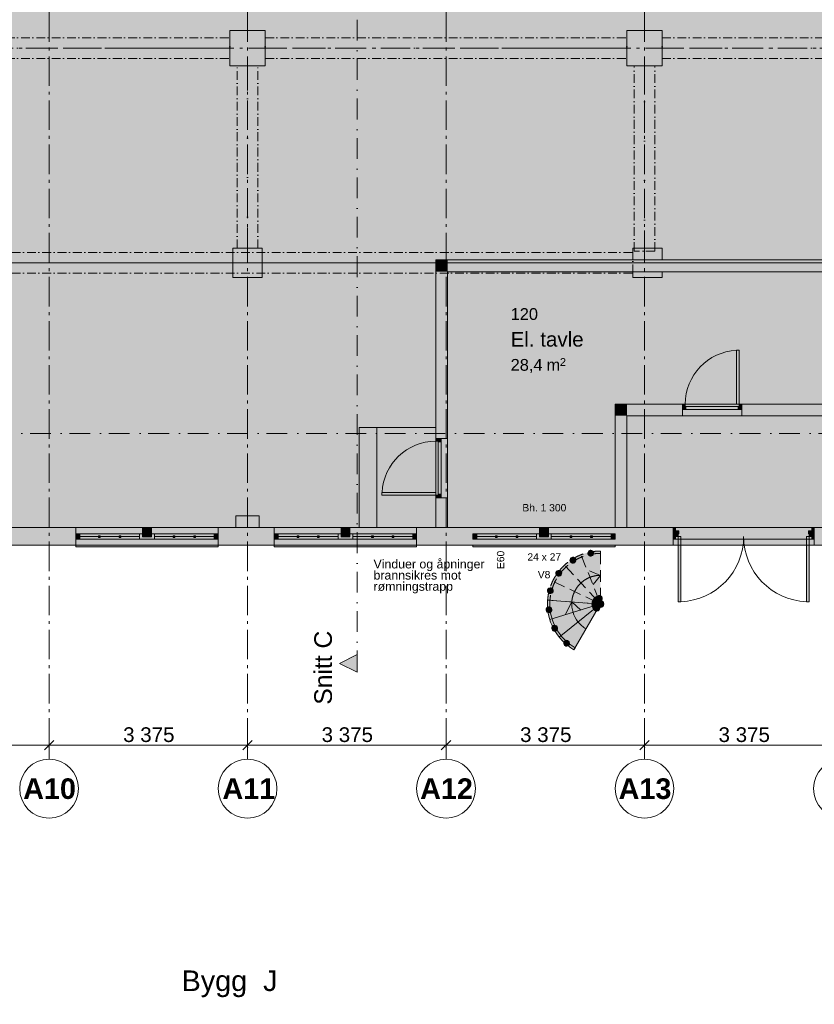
# Model space of a CAD drawing. Header units: millimetres. Extents: x -15957 to 238275, y -73214 to 42710.
# Tile 40 of 97: x 30775 to 44288, y -7806 to 8935. Entities that reach past the tile are written whole.
import ezdxf

# ---------------------------------------------------------------- set-up
doc = ezdxf.new("R2010")
doc.units = ezdxf.units.MM
doc.header["$LTSCALE"] = 0.5
doc.header["$MEASUREMENT"] = 0
for name, pattern in [('Akselinje', [1500, 1000, -200, 100, -200]), ('Over snittplan', [520, 300, -100, 20, -100]), ('PLINE', [0]), ('Prikk & stiplet', [1340.555525, 705.555534, -352.777767, 0, -282.222223]), ('Under snittplan', [600, 400, -200])]:
    doc.linetypes.add(name, pattern=pattern)
for name, color, linetype in [('222- Søyler', 7, 'Continuous'), ('222- Søyler  (Skravur)', 7, 'Continuous'), ('223- Bjelker', 7, 'Continuous'), ('231- Bærende yttervegger', 7, 'Continuous'), ('231- Bærende yttervegger (Skravur)', 7, 'Continuous'), ('231- Bærende yttervegger (Skravur)(Nye konstruksjoner)', 7, 'Continuous'), ('241- Bærende innervegger', 7, 'Continuous'), ('241- Bærende innervegger (Skravur)', 7, 'Continuous'), ('244- Vinduer_ dører_ foldevegger', 7, 'Continuous'), ('244- Vinduer_ dører_ foldevegger(Nye konstruksjoner)', 7, 'Continuous'), ('251- Frittbærende dekker', 7, 'Continuous'), ('251- Frittbærende dekker(Nye konstruksjoner)', 7, 'Continuous'), ('282- Utvendige trapper', 7, 'Continuous'), ('822- Modullinjer bygning', 7, 'Continuous'), ('838- Annen tekst(Nye konstruksjoner)', 7, 'Continuous'), ('842-M___1_100 Målsetting bygning', 7, 'Continuous'), ('852- Snittmarkør innvendig', 7, 'Continuous'), ('852- Teknisk_symbolsk informasjon_ bygning(Nye konstruksjoner)', 7, 'Continuous'), ('862- M___BRA(Polylinje)', 7, 'Continuous'), ('862- M___BRA(Skravur)', 7, 'Continuous'), ('862- M___BTA(Polylinje)', 7, 'Continuous'), ('862- M___BTA(Skravur)', 7, 'Continuous'), ('862- M___Nettoareal Fase 1(Polylinje)', 7, 'Continuous'), ('862- M___Nettoareal Fase 1(Skravur)', 7, 'Continuous'), ('862- M___Nettoareal Fase 1(Tekst)', 7, 'Continuous'), ('862- M___Nettoareal(Nye konstruksjoner)', 7, 'Continuous'), ('862- M___Nettoareal(Polylinje)', 7, 'Continuous'), ('862- M___Nettoareal(Skravur)', 7, 'Continuous'), ('K8521', 7, 'Continuous')]:
    doc.layers.add(name, color=color, linetype=linetype)
doc.layers.add('234- Vinduer_ dører_ porter', color=7, linetype='Continuous', lineweight=5)
doc.layers.add('234- Vinduer_ dører_ porter(Nye konstruksjoner)', color=7, linetype='Continuous', lineweight=5)
doc.styles.add('GENERATED_STYLE_1', font='arial.ttf')
doc.styles.add('GENERATED_STYLE_2', font='arial.ttf')
doc.dimstyles.new('GENERATED_STYLE__3', dxfattribs={"dimtxt": 250, "dimasz": 152, "dimexe": 0.18, "dimexo": 0.0625, "dimgap": 0, "dimtad": 1, "dimtih": 1, "dimtoh": 1, "dimdec": 0, "dimzin": 0, "dimdsep": 46, "dimtxsty": 'GENERATED_STYLE_1', "dimblk": 'ARROWHEAD_6', "dimblk1": 'ARROWHEAD_6', "dimblk2": 'ARROWHEAD_6', "dimcen": 0.09, "dimse1": 1, "dimse2": 1, "dimclrd": 7, "dimclre": 7, "dimclrt": 7, "dimadec": 1, "dimazin": 0, "dimtfac": 1, "dimtdec": 4, "dimtmove": 0, "dimatfit": 3, "dimfxl": 1, "dimtolj": 1, "dimtzin": 0, "dimarcsym": 0})

# ---------------------------------------------------------------- blocks, each defined once
blk = doc.blocks.new('*D21')
at = {"layer": '842-M___1_100 Målsetting bygning', "color": 7, "linetype": 'PLINE', "lineweight": 5}
for p, q in [((27980, -3320), (27820, -3480)), ((27900, -3550), (27900, -3250)), ((31355, -3320), (31195, -3480)), ((31275, -3550), (31275, -3250)), ((27900, -3400), (31275, -3400))]:
    blk.add_line(p, q, dxfattribs=at)
at = {"layer": '842-M___1_100 Målsetting bygning', "color": 7, "lineweight": 5, "insert": (29159, -3350), "char_height": 250, "attachment_point": 7, "style": 'GENERATED_STYLE_1'}
blk.add_mtext('\\A1;{\\pql;\\fArial|b0|i0|c0|p0;\\W1.000000;3\xa0375}', dxfattribs=at)
blk = doc.blocks.new('ARROWHEAD_6')
at = {"color": 0, "linetype": 'Continuous', "lineweight": 0}
for p, q in [((0, 0), (-1, 0)), ((-0.5, -0.5), (0.5, 0.5))]:
    blk.add_line(p, q, dxfattribs=at)
blk = doc.blocks.new('*D22')
at = {"layer": '842-M___1_100 Målsetting bygning', "color": 7, "linetype": 'PLINE', "lineweight": 5}
for p, q in [((31355, -3320), (31195, -3480)), ((31275, -3550), (31275, -3250)), ((34730, -3320), (34570, -3480)), ((34650, -3550), (34650, -3250)), ((31275, -3400), (34650, -3400))]:
    blk.add_line(p, q, dxfattribs=at)
at = {"layer": '842-M___1_100 Målsetting bygning', "color": 7, "lineweight": 5, "insert": (32534, -3350), "char_height": 250, "attachment_point": 7, "style": 'GENERATED_STYLE_1'}
blk.add_mtext('\\A1;{\\pql;\\fArial|b0|i0|c0|p0;\\W1.000000;3\xa0375}', dxfattribs=at)
blk = doc.blocks.new('*D23')
at = {"layer": '842-M___1_100 Målsetting bygning', "color": 7, "linetype": 'PLINE', "lineweight": 5}
for p, q in [((34730, -3320), (34570, -3480)), ((34650, -3550), (34650, -3250)), ((38105, -3320), (37945, -3480)), ((38025, -3550), (38025, -3250)), ((34650, -3400), (38025, -3400))]:
    blk.add_line(p, q, dxfattribs=at)
at = {"layer": '842-M___1_100 Målsetting bygning', "color": 7, "lineweight": 5, "insert": (35909, -3350), "char_height": 250, "attachment_point": 7, "style": 'GENERATED_STYLE_1'}
blk.add_mtext('\\A1;{\\pql;\\fArial|b0|i0|c0|p0;\\W1.000000;3\xa0375}', dxfattribs=at)
blk = doc.blocks.new('*D24')
at = {"layer": '842-M___1_100 Målsetting bygning', "color": 7, "linetype": 'PLINE', "lineweight": 5}
for p, q in [((38105, -3320), (37945, -3480)), ((38025, -3550), (38025, -3250)), ((41480, -3320), (41320, -3480)), ((41400, -3550), (41400, -3250)), ((38025, -3400), (41400, -3400))]:
    blk.add_line(p, q, dxfattribs=at)
at = {"layer": '842-M___1_100 Målsetting bygning', "color": 7, "lineweight": 5, "insert": (39284, -3350), "char_height": 250, "attachment_point": 7, "style": 'GENERATED_STYLE_1'}
blk.add_mtext('\\A1;{\\pql;\\fArial|b0|i0|c0|p0;\\W1.000000;3\xa0375}', dxfattribs=at)
blk = doc.blocks.new('*D25')
at = {"layer": '842-M___1_100 Målsetting bygning', "color": 7, "linetype": 'PLINE', "lineweight": 5}
for p, q in [((41480, -3320), (41320, -3480)), ((41400, -3550), (41400, -3250)), ((44855, -3320), (44695, -3480)), ((44775, -3550), (44775, -3250)), ((41400, -3400), (44775, -3400))]:
    blk.add_line(p, q, dxfattribs=at)
at = {"layer": '842-M___1_100 Målsetting bygning', "color": 7, "lineweight": 5, "insert": (42659, -3350), "char_height": 250, "attachment_point": 7, "style": 'GENERATED_STYLE_1'}
blk.add_mtext('\\A1;{\\pql;\\fArial|b0|i0|c0|p0;\\W1.000000;3\xa0375}', dxfattribs=at)

msp = doc.modelspace()

# ---------------------------------------------------------------- hatches: boundary and pattern name
at = {"layer": '222- Søyler  (Skravur)', "linetype": 'Continuous', "lineweight": 9, "true_color": 0xb4b4b4}
for points in [[(34350, 8150), (34950, 8150), (34950, 8750), (34350, 8750)], [(41100, 8150), (41700, 8150), (41700, 8750), (41100, 8750)], [(34400, 4550), (34900, 4550), (34900, 5050), (34400, 5050)], [(41200, 5050), (41200, 4850), (41700, 4850), (41700, 5050)], [(41700, 4850), (41200, 4850), (41200, 4650), (41700, 4650)], [(41200, 4550), (41700, 4550), (41700, 4650), (41200, 4650)], [(34450, 300), (34850, 300), (34850, 500), (34450, 500)], [(34450, 150), (34850, 150), (34850, 300), (34450, 300)], [(40590, -1000, 0.4142136), (40650, -1060, 0.4142136), (40710, -1000, 0.4142136), (40650, -940, 0.4142136)]]:
    msp.add_hatch(color=253, dxfattribs=at).paths.add_polyline_path(points)
at = {"layer": '231- Bærende yttervegger (Skravur)', "linetype": 'Continuous', "lineweight": 9, "true_color": 0xb4b4b4}
for points in [[(30775, 100), (30775, 0), (31730, 0), (31730, 100), (31730, 192), (31730, 300), (30775, 300), (30775, 192)], [(34150, 192), (34150, 100), (34150, 0), (35105, 0), (35105, 100), (35105, 192), (35105, 300), (34850, 300), (34850, 150), (34450, 150), (34450, 300), (34150, 300)], [(37525, 192), (37525, 100), (37525, 0), (37850, 0), (37850, 300), (37525, 300)], [(38050, 0), (38480, 0), (38480, 100), (38480, 192), (38480, 300), (38050, 300)], [(41100, 300), (41100, 0), (41887.5, 0), (41887.5, 300)], [(41884.6, 300), (41884.6, 100), (41926, 100), (41926, 150), (41926, 242), (41926, 300)], [(44246, 300), (44246, 242), (44246, 150), (44246, 100), (44287.5, 100), (44287.5, 300)]]:
    msp.add_hatch(color=253, dxfattribs=at).paths.add_polyline_path(points)
at = {"layer": '231- Bærende yttervegger (Skravur)', "linetype": 'Continuous', "lineweight": 0, "true_color": 0xffffff}
for points in [[(31730, 100), (34150, 100), (34150, 192), (34150, 300), (31730, 300), (31730, 192)], [(31740, 192), (31740, 100), (31796, 100), (31796, 153), (31796, 192)], [(31796, 100), (32815, 100), (32815, 192), (31796, 192)], [(33065, 192), (32815, 192), (32815, 153), (32815, 100), (33065, 100), (33065, 153)], [(33065, 100), (34084, 100), (34084, 192), (33065, 192)], [(34140, 100), (34140, 192), (34084, 192), (34084, 153), (34084, 100)], [(35105, 100), (37525, 100), (37525, 192), (37525, 300), (35105, 300), (35105, 192)], [(35115, 192), (35115, 100), (35171, 100), (35171, 153), (35171, 192)], [(35171, 100), (36190, 100), (36190, 192), (35171, 192)], [(36440, 192), (36190, 192), (36190, 153), (36190, 100), (36440, 100), (36440, 153)], [(36440, 100), (37459, 100), (37459, 192), (36440, 192)], [(37515, 100), (37515, 192), (37459, 192), (37459, 153), (37459, 100)], [(38480, 100), (40900, 100), (40900, 192), (40900, 300), (38480, 300), (38480, 192)], [(38480, 0), (40900, 0), (40900, 100), (40900, 192), (40900, 300), (38480, 300), (38480, 192), (38480, 100)], [(38490, 192), (38490, 100), (38546, 100), (38546, 153), (38546, 192)], [(38546, 100), (39565, 100), (39565, 192), (38546, 192)], [(39815, 192), (39565, 192), (39565, 153), (39565, 100), (39815, 100), (39815, 153)], [(39815, 100), (40834, 100), (40834, 192), (39815, 192)], [(40890, 100), (40890, 192), (40834, 192), (40834, 153), (40834, 100)], [(41887.5, 0), (44287.5, 0), (44287.5, 300), (41887.5, 300)], [(44246, 100), (44246, 150), (44246, 242), (44246, 300), (41926, 300), (41926, 242), (41926, 150), (41926, 100)], [(41986, 242), (41936, 242), (41936, 150), (41974, 150), (41974, 194), (41986, 194)], [(44236, 242), (44186, 242), (44186, 194), (44198, 194), (44198, 150), (44236, 150)], [(34150, 100), (31730, 100), (31730, 0), (31730, -30), (34150, -30), (34150, 0)], [(32145.7, 131), (32145.7, 161), (32115.7, 161), (32115.7, 131)], [(32495.3, 131), (32495.3, 161), (32465.3, 161), (32465.3, 131)], [(33414.7, 131), (33414.7, 161), (33384.7, 161), (33384.7, 131)], [(33764.3, 131), (33764.3, 161), (33734.3, 161), (33734.3, 131)], [(37525, 100), (35105, 100), (35105, 0), (35105, -30), (37525, -30), (37525, 0)], [(35520.7, 131), (35520.7, 161), (35490.7, 161), (35490.7, 131)], [(35870.3, 131), (35870.3, 161), (35840.3, 161), (35840.3, 131)], [(36789.7, 131), (36789.7, 161), (36759.7, 161), (36759.7, 131)], [(37139.3, 131), (37139.3, 161), (37109.3, 161), (37109.3, 131)], [(40900, 100), (38480, 100), (38480, 0), (38480, -30), (40900, -30), (40900, 0)], [(38895.7, 131), (38895.7, 161), (38865.7, 161), (38865.7, 131)], [(39245.3, 131), (39245.3, 161), (39215.3, 161), (39215.3, 131)], [(40164.7, 131), (40164.7, 161), (40134.7, 161), (40134.7, 131)], [(40514.3, 131), (40514.3, 161), (40484.3, 161), (40484.3, 131)], [(41974, 150), (41974, -962), (42018, -962), (42018, 150)], [(44198, 150), (44154, 150), (44154, -962), (44198, -962)]]:
    msp.add_hatch(color=7, dxfattribs=at).paths.add_polyline_path(points)
at = {"layer": '231- Bærende yttervegger (Skravur)(Nye konstruksjoner)', "linetype": 'Continuous', "lineweight": 0, "true_color": 0xffffff}
for points in [[(38490, 192), (38490, 100), (38546, 100), (38546, 153), (38546, 192)], [(38546, 100), (39565, 100), (39565, 192), (38546, 192)], [(39815, 192), (39565, 192), (39565, 153), (39565, 100), (39815, 100), (39815, 153)], [(39815, 100), (40834, 100), (40834, 192), (39815, 192)], [(40890, 100), (40890, 192), (40834, 192), (40834, 153), (40834, 100)], [(38895.7, 131), (38895.7, 161), (38865.7, 161), (38865.7, 131)], [(39245.3, 131), (39245.3, 161), (39215.3, 161), (39215.3, 131)], [(40164.7, 131), (40164.7, 161), (40134.7, 161), (40134.7, 131)], [(40514.3, 131), (40514.3, 161), (40484.3, 161), (40484.3, 131)]]:
    msp.add_hatch(color=7, dxfattribs=at).paths.add_polyline_path(points)
at = {"layer": '241- Bærende innervegger (Skravur)', "linetype": 'Continuous', "lineweight": 9, "true_color": 0xb4b4b4}
for points in [[(38050, 4850), (37850, 4850), (38050, 4650)], [(38050, 4650), (37850, 4850), (37850, 4650)], [(38050, 4650), (41200, 4650), (41200, 4850), (38050, 4850)], [(41700, 4650), (48000, 4650), (48000, 4850), (41700, 4850)], [(37850, 4650), (37850, 1815), (37942, 1815), (38050, 1815), (38050, 4650)], [(41100, 2400), (40900, 2400), (41100, 2200)], [(41100, 2200), (40900, 2400), (40900, 2200)], [(41100, 2400), (41100, 2200), (42045, 2200), (42045, 2308), (42045, 2400)], [(43055, 2400), (43055, 2308), (43055, 2200), (48000, 2200), (48000, 2400)], [(40900, 2200), (40900, 300), (41100, 300), (41100, 2200)], [(37850, 300), (38050, 300), (38050, 805), (37942, 805), (37850, 805)], [(38050, 300), (37850, 300), (37850, 0), (38050, 0)], [(41100, 300), (40900, 300), (40900, 0), (41100, 0)]]:
    msp.add_hatch(color=253, dxfattribs=at).paths.add_polyline_path(points)
at = {"layer": '241- Bærende innervegger (Skravur)', "linetype": 'Continuous', "lineweight": 0, "true_color": 0xffffff}
for points in [[(43007, 2400), (43007, 3314), (42963, 3314), (42963, 2400)], [(43055, 2400), (42045, 2400), (42045, 2308), (42045, 2200), (43055, 2200), (43055, 2308)], [(42105, 2308), (42105, 2356), (42093, 2356), (42093, 2400), (42055, 2400), (42055, 2308)], [(43007, 2400), (42093, 2400), (42093, 2356), (42105, 2356), (42105, 2308), (42995, 2308), (42995, 2356), (43007, 2356)], [(43045, 2308), (43045, 2400), (43007, 2400), (43007, 2356), (42995, 2356), (42995, 2308)], [(37850, 805), (37942, 805), (38050, 805), (38050, 1815), (37942, 1815), (37850, 1815)], [(37942, 1755), (37942, 1805), (37850, 1805), (37850, 1767), (37894, 1767), (37894, 1755)], [(37850, 853), (37894, 853), (37894, 865), (37942, 865), (37942, 1755), (37894, 1755), (37894, 1767), (37850, 1767)], [(37850, 853), (37850, 897), (36936, 897), (36936, 853)], [(37942, 815), (37942, 865), (37894, 865), (37894, 853), (37850, 853), (37850, 815)]]:
    msp.add_hatch(color=7, dxfattribs=at).paths.add_polyline_path(points)
at = {"layer": '282- Utvendige trapper', "linetype": 'Continuous', "lineweight": 0, "true_color": 0xffffff}
for points in [[(40650, -100, 0.767327), (40200, -1779.4), (40612.5, -1065, -0.767327), (40650, -925)], [(39792.4, -935.7, -0.3924711), (40650, -140), (40650, -100, 0.3924711), (39752.5, -932.7)], [(40535.5, -126, 1), (40437.3, -144.6, 1)], [(40224.1, -228.3, 1), (40139.5, -281.5, 1)], [(39971.6, -437.2, 1), (39912.3, -517.7, 1)], [(39812.9, -723.9, 1), (39787, -820.5, 1)], [(40220, -1744.8, -0.288095), (39792.4, -935.7), (39752.5, -932.7, 0.288095), (40200, -1779.4)], [(40550, -961, 1), (40561.2, -1060.3, 1)], [(40571.2, -927.1, 1), (40545.3, -1023.7, 1)], [(40542.6, -1000.2, 1), (40589.4, -1088.6, 1)], [(40603.3, -903.4, 1), (40543.9, -983.8, 1)], [(40612.5, -1065, -0.288095), (40575.2, -994.4), (40535.3, -991.4, 0.288095), (40592.5, -1099.6)], [(40575.2, -994.4, -0.3924711), (40650, -925), (40650, -885, 0.3924711), (40535.3, -991.4)], [(40641.8, -893, 1), (40557.1, -946.2, 1)], [(40681.5, -897.4, 1), (40583.2, -916, 1)], [(39769.9, -1048.8, 1), (39781.1, -1148.2, 1)], [(40550.1, -1039.4, 1), (40625.9, -1104.6, 1)], [(39848.6, -1367, 1), (39895.3, -1455.4, 1)], [(40038.1, -1634.4, 1), (40113.9, -1699.6, 1)]]:
    msp.add_hatch(color=7, dxfattribs=at).paths.add_polyline_path(points)
at = {"layer": '852- Snittmarkør innvendig', "linetype": 'Continuous', "lineweight": 0}
msp.add_hatch(color=5, dxfattribs=at).paths.add_polyline_path([(36514.3, -2159.6), (36514.3, -1859.6), (36214.3, -2009.6)])
at = {"layer": '862- M___BRA(Skravur)', "linetype": 'Continuous', "lineweight": 0, "true_color": 0xffffff}
msp.add_hatch(color=7, dxfattribs=at).paths.add_polyline_path([(450, 150), (15750, 150), (15750, 300), (48000, 300), (48000, 20150), (48050, 20150), (48050, 42460), (16606.9, 42460), (16174.5, 42460), (-15806.5, 42459.6), (-15806.4, 30250.1), (150, 30250), (150, 6599.8), (450.1, 6599.8)])
at = {"layer": '862- M___BTA(Skravur)', "linetype": 'Continuous', "lineweight": 0, "true_color": 0xffffff}
msp.add_hatch(color=7, dxfattribs=at).paths.add_polyline_path([(-9500.1, 0), (48300, 0), (48300, 42710), (16300, 42710), (16300, 42608.4), (-15956.5, 42608.4), (-15956.4, 30099.6), (0, 30099.5), (0, 6750), (-9500, 6750.2)])
at = {"layer": '862- M___Nettoareal Fase 1(Skravur)', "linetype": 'Continuous', "lineweight": 0, "true_color": 0xffffff}
for points in [[(26265, 300), (37850, 300), (37850, 4850), (48000, 4850), (48000, 19850), (34897.7, 19850), (34897.7, 15875), (26265, 15875)], [(38050, 4650), (38050, 300), (40900, 300), (40900, 2400), (48000, 2400), (48000, 4650)]]:
    msp.add_hatch(color=7, dxfattribs=at).paths.add_polyline_path(points)
at = {"layer": '862- M___Nettoareal(Skravur)', "linetype": 'Continuous', "lineweight": 0, "true_color": 0xffffff}
msp.add_hatch(color=7, dxfattribs=at).paths.add_polyline_path([(41100, 2200), (41100, 300), (48000, 300), (48000, 2200)])
at = {"layer": 'K8521', "linetype": 'Continuous', "lineweight": 0, "true_color": 0x353535}
for points in [[(32865, 142), (33015, 142), (33015, 300), (32865, 300)], [(36240, 142), (36390, 142), (36390, 300), (36240, 300)], [(39615, 142), (39765, 142), (39765, 300), (39615, 300)]]:
    msp.add_hatch(color=250, dxfattribs=at).paths.add_polyline_path(points)

# ---------------------------------------------------------------- linework, layer by layer
at = {"layer": '222- Søyler', "color": 7, "linetype": 'PLINE', "lineweight": 13, "flags": 128}
for points in [[(34350, 8150), (34950, 8150), (34950, 8750), (34350, 8750)], [(41100, 8150), (41700, 8150), (41700, 8750), (41100, 8750)], [(34400, 4550), (34900, 4550), (34900, 5050), (34400, 5050)]]:
    msp.add_lwpolyline(points, close=True, dxfattribs=at)
for points in [[(41700, 4850), (41700, 5050), (41200, 5050), (41200, 4850)], [(41200, 4650), (41200, 4550), (41700, 4550), (41700, 4650)], [(34850, 300), (34850, 500), (34450, 500), (34450, 300)]]:
    msp.add_lwpolyline(points, dxfattribs=at)
msp.add_lwpolyline([(40590, -1000, 0.4142136), (40650, -1060, 0.4142136), (40710, -1000, 0.4142136), (40650, -940, 0.4142136)], format="xyb", close=True, dxfattribs=at)
at = {"layer": '223- Bjelker', "color": 7, "linetype": 'Over snittplan', "lineweight": 5}
for p, q in [((28200, 8625), (34350, 8625)), ((34350, 8275), (34350, 8625)), ((34950, 8625), (41100, 8625)), ((34950, 8275), (34950, 8625)), ((41100, 8275), (41100, 8625)), ((41700, 8625), (47750, 8625)), ((41700, 8275), (41700, 8625)), ((28200, 8275), (34350, 8275)), ((34950, 8275), (41100, 8275)), ((41700, 8275), (47750, 8275)), ((34475, 5050), (34475, 8150)), ((34825, 8150), (34475, 8150)), ((34825, 5050), (34825, 8150)), ((41225, 5000), (41225, 8150)), ((41575, 8150), (41225, 8150)), ((41575, 5000), (41575, 8150)), ((34825, 5050), (34475, 5050)), ((20500, 4975), (41200, 4975)), ((41200, 4625), (41200, 4975)), ((41575, 5000), (41225, 5000)), ((20500, 4625), (41200, 4625))]:
    msp.add_line(p, q, dxfattribs=at)
at = {"layer": '223- Bjelker', "color": 253, "linetype": 'Prikk & stiplet', "lineweight": 9, "true_color": 0xb4b4b4}
for p, q in [((28200, 8450), (34350, 8450)), ((34950, 8450), (41100, 8450)), ((41700, 8450), (47750, 8450)), ((34650, 5050), (34650, 8150)), ((41400, 5000), (41400, 8150)), ((20500, 4800), (41200, 4800))]:
    msp.add_line(p, q, dxfattribs=at)
at = {"layer": '231- Bærende yttervegger', "color": 7, "linetype": 'PLINE', "lineweight": 13}
for p, q in [((31730, 192), (31730, 300)), ((31730, 100), (31730, 192)), ((34150, 192), (34150, 300)), ((34150, 100), (34150, 192)), ((35105, 192), (35105, 300)), ((35105, 100), (35105, 192)), ((37525, 192), (37525, 300)), ((37525, 100), (37525, 192)), ((41887.5, 0), (41887.5, 300)), ((41926, 242), (41926, 300)), ((41926, 150), (41926, 242)), ((44246, 242), (44246, 300)), ((44246, 150), (44246, 242)), ((44287.5, 0), (44287.5, 300)), ((31730, 0), (31730, 100)), ((34150, 0), (34150, 100)), ((35105, 0), (35105, 100)), ((37525, 0), (37525, 100)), ((37850, 0), (38050, 0)), ((41926, 100), (41926, 150)), ((44246, 100), (44246, 150)), ((40900, 0), (41100, 0))]:
    msp.add_line(p, q, dxfattribs=at)
at = {"layer": '231- Bærende yttervegger', "color": 7, "linetype": 'PLINE', "lineweight": 13, "flags": 128}
for points in [[(31730, 300), (30775, 300)], [(34450, 300), (34150, 300)], [(35105, 300), (34850, 300)], [(37850, 300), (37525, 300)], [(38480, 300), (38050, 300)], [(41887.5, 300), (41100, 300)], [(41926, 300), (41884.6, 300)], [(41884.6, 300), (41884.6, 100)], [(44287.5, 300), (44246, 300)], [(45262.5, 300), (44287.5, 300)], [(44287.5, 100), (44287.5, 300)], [(30775, 0), (31730, 0)], [(34150, 0), (35105, 0)], [(37525, 0), (38480, 0)], [(40900, 0), (41887.5, 0)], [(41884.6, 100), (41926, 100)], [(44246, 100), (44287.5, 100)], [(44287.5, 0), (45262.5, 0)]]:
    msp.add_lwpolyline(points, dxfattribs=at)
at = {"layer": '234- Vinduer_ dører_ porter', "color": 7, "linetype": 'PLINE', "lineweight": 5}
for p, q in [((43007, 3314), (42963, 3314)), ((42963, 3314), (42963, 2400)), ((43007, 2400), (43007, 3314)), ((42045, 2400), (43055, 2400)), ((42055, 2400), (42045, 2400)), ((42093, 2400), (42055, 2400)), ((42055, 2400), (42055, 2308)), ((42093, 2400), (43007, 2400)), ((42093, 2356), (42093, 2400)), ((42105, 2356), (42093, 2356)), ((42995, 2356), (42105, 2356)), ((42105, 2308), (42105, 2356)), ((42963, 2400), (43007, 2400)), ((43007, 2356), (42995, 2356)), ((42995, 2356), (42995, 2308)), ((43045, 2400), (43007, 2400)), ((43007, 2400), (43007, 2356)), ((43045, 2400), (43055, 2400)), ((43045, 2308), (43045, 2400)), ((42055, 2308), (42045, 2308)), ((42045, 2200), (43055, 2200)), ((42055, 2308), (42105, 2308)), ((42995, 2308), (42105, 2308)), ((42995, 2308), (43045, 2308)), ((43045, 2308), (43055, 2308)), ((37850, 1815), (37850, 805)), ((37850, 1805), (37850, 1815)), ((37850, 1767), (37850, 1805)), ((37850, 1805), (37942, 1805)), ((37850, 1767), (37850, 853)), ((37894, 1767), (37850, 1767)), ((37894, 1755), (37894, 1767)), ((37894, 865), (37894, 1755)), ((37942, 1755), (37894, 1755)), ((37942, 1805), (37942, 1815)), ((37942, 1805), (37942, 1755)), ((37942, 865), (37942, 1755)), ((38050, 1815), (38050, 805)), ((36936, 853), (36936, 897)), ((36936, 897), (37850, 897)), ((37850, 853), (36936, 853)), ((37850, 897), (37850, 853)), ((37850, 815), (37850, 853)), ((37850, 853), (37894, 853)), ((37894, 853), (37894, 865)), ((37894, 865), (37942, 865)), ((37942, 865), (37942, 815)), ((37850, 815), (37850, 805)), ((37942, 815), (37850, 815)), ((37942, 815), (37942, 805)), ((34150, 300), (31730, 300)), ((31730, 192), (31740, 192)), ((31730, 100), (31730, 192)), ((31740, 192), (31796, 192)), ((31740, 100), (31740, 192)), ((31740, 192), (31740, 100)), ((31796, 192), (31796, 153)), ((31796, 192), (32815, 192)), ((32815, 153), (32815, 192)), ((32815, 192), (33065, 192)), ((33065, 192), (33065, 153)), ((33065, 192), (34084, 192)), ((34084, 153), (34084, 192)), ((34084, 192), (34140, 192)), ((34140, 192), (34140, 100)), ((34140, 100), (34140, 192)), ((34140, 192), (34150, 192)), ((34150, 192), (34150, 100)), ((37525, 300), (35105, 300)), ((35105, 192), (35115, 192)), ((35105, 100), (35105, 192)), ((35115, 192), (35171, 192)), ((35115, 100), (35115, 192)), ((35115, 192), (35115, 100)), ((35171, 192), (35171, 153)), ((35171, 192), (36190, 192)), ((36190, 153), (36190, 192)), ((36190, 192), (36440, 192)), ((36440, 192), (36440, 153)), ((36440, 192), (37459, 192)), ((37459, 153), (37459, 192)), ((37459, 192), (37515, 192)), ((37515, 192), (37515, 100)), ((37515, 100), (37515, 192)), ((37515, 192), (37525, 192)), ((37525, 192), (37525, 100)), ((40900, 300), (38480, 300)), ((38480, 192), (38490, 192)), ((38480, 100), (38480, 192)), ((38490, 192), (38546, 192)), ((38490, 100), (38490, 192)), ((38490, 192), (38490, 100)), ((38546, 192), (38546, 153)), ((38546, 192), (39565, 192)), ((39565, 153), (39565, 192)), ((39565, 192), (39815, 192)), ((39815, 192), (39815, 153)), ((39815, 192), (40834, 192)), ((40834, 153), (40834, 192)), ((40834, 192), (40890, 192)), ((40890, 192), (40890, 100)), ((40890, 100), (40890, 192)), ((40890, 192), (40900, 192)), ((40900, 192), (40900, 100)), ((41926, 300), (44246, 300)), ((41936, 242), (41926, 242)), ((41936, 150), (41936, 242)), ((41936, 242), (41986, 242)), ((41986, 194), (41974, 194)), ((41974, 194), (41974, 150)), ((41986, 242), (41986, 194)), ((44186, 194), (44186, 242)), ((44186, 242), (44236, 242)), ((44198, 194), (44186, 194)), ((44198, 150), (44198, 194)), ((44236, 242), (44246, 242)), ((44236, 242), (44236, 150)), ((31740, 100), (31730, 100)), ((31730, -30), (31730, 0)), ((31796, 100), (31740, 100)), ((31796, 153), (31796, 100)), ((32115.7, 146), (31796, 146)), ((32815, 100), (31796, 100)), ((32115.7, 131), (32115.7, 161)), ((32115.7, 161), (32145.7, 161)), ((32145.7, 131), (32115.7, 131)), ((32145.7, 161), (32145.7, 131)), ((32465.3, 146), (32145.7, 146)), ((32465.3, 131), (32465.3, 161)), ((32465.3, 161), (32495.3, 161)), ((32495.3, 131), (32465.3, 131)), ((32495.3, 161), (32495.3, 131)), ((32815, 146), (32495.3, 146)), ((32815, 100), (32815, 153)), ((33065, 100), (32815, 100)), ((33065, 153), (33065, 100)), ((33384.7, 146), (33065, 146)), ((34084, 100), (33065, 100)), ((33384.7, 131), (33384.7, 161)), ((33384.7, 161), (33414.7, 161)), ((33414.7, 131), (33384.7, 131)), ((33414.7, 161), (33414.7, 131)), ((33734.3, 146), (33414.7, 146)), ((33734.3, 131), (33734.3, 161)), ((33734.3, 161), (33764.3, 161)), ((33764.3, 131), (33734.3, 131)), ((33764.3, 161), (33764.3, 131)), ((34084, 146), (33764.3, 146)), ((34084, 100), (34084, 153)), ((34140, 100), (34084, 100)), ((34150, 100), (34140, 100)), ((34150, 0), (34150, -30)), ((35115, 100), (35105, 100)), ((35105, -30), (35105, 0)), ((35171, 100), (35115, 100)), ((35171, 153), (35171, 100)), ((35490.7, 146), (35171, 146)), ((36190, 100), (35171, 100)), ((35490.7, 131), (35490.7, 161)), ((35490.7, 161), (35520.7, 161)), ((35520.7, 131), (35490.7, 131)), ((35520.7, 161), (35520.7, 131)), ((35840.3, 146), (35520.7, 146)), ((35840.3, 131), (35840.3, 161)), ((35840.3, 161), (35870.3, 161)), ((35870.3, 131), (35840.3, 131)), ((35870.3, 161), (35870.3, 131)), ((36190, 146), (35870.3, 146)), ((36190, 100), (36190, 153)), ((36440, 100), (36190, 100)), ((36440, 153), (36440, 100)), ((36759.7, 146), (36440, 146)), ((37459, 100), (36440, 100)), ((36759.7, 131), (36759.7, 161)), ((36759.7, 161), (36789.7, 161)), ((36789.7, 131), (36759.7, 131)), ((36789.7, 161), (36789.7, 131)), ((37109.3, 146), (36789.7, 146)), ((37109.3, 131), (37109.3, 161)), ((37109.3, 161), (37139.3, 161)), ((37139.3, 131), (37109.3, 131)), ((37139.3, 161), (37139.3, 131)), ((37459, 146), (37139.3, 146)), ((37459, 100), (37459, 153)), ((37515, 100), (37459, 100)), ((37525, 100), (37515, 100)), ((37525, 0), (37525, -30)), ((38490, 100), (38480, 100)), ((38480, -30), (38480, 0)), ((38546, 100), (38490, 100)), ((38546, 153), (38546, 100)), ((38865.7, 146), (38546, 146)), ((39565, 100), (38546, 100)), ((38865.7, 131), (38865.7, 161)), ((38865.7, 161), (38895.7, 161)), ((38895.7, 131), (38865.7, 131)), ((38895.7, 161), (38895.7, 131)), ((39215.3, 146), (38895.7, 146)), ((39215.3, 131), (39215.3, 161)), ((39215.3, 161), (39245.3, 161)), ((39245.3, 131), (39215.3, 131)), ((39245.3, 161), (39245.3, 131)), ((39565, 146), (39245.3, 146)), ((39565, 100), (39565, 153)), ((39815, 100), (39565, 100)), ((39815, 153), (39815, 100)), ((40134.7, 146), (39815, 146)), ((40834, 100), (39815, 100)), ((40134.7, 131), (40134.7, 161)), ((40134.7, 161), (40164.7, 161)), ((40164.7, 131), (40134.7, 131)), ((40164.7, 161), (40164.7, 131)), ((40484.3, 146), (40164.7, 146)), ((40484.3, 131), (40484.3, 161)), ((40484.3, 161), (40514.3, 161)), ((40514.3, 131), (40484.3, 131)), ((40514.3, 161), (40514.3, 131)), ((40834, 146), (40514.3, 146)), ((40834, 100), (40834, 153)), ((40890, 100), (40834, 100)), ((40900, 100), (40890, 100)), ((40900, 0), (40900, -30)), ((41936, 150), (41926, 150)), ((41926, 100), (44246, 100)), ((41974, 150), (41936, 150)), ((44236, 150), (44198, 150)), ((44236, 150), (44246, 150)), ((34150, -30), (31730, -30)), ((37525, -30), (35105, -30)), ((40900, -30), (38480, -30))]:
    msp.add_line(p, q, dxfattribs=at)
at = {"layer": '234- Vinduer_ dører_ porter', "color": 7, "linetype": 'Under snittplan', "lineweight": 5}
for p, q in [((34150, 0), (31730, 0)), ((37525, 0), (35105, 0)), ((40900, 0), (38480, 0))]:
    msp.add_line(p, q, dxfattribs=at)
at = {"layer": '234- Vinduer_ dører_ porter', "color": 7, "linetype": 'PLINE', "lineweight": 5, "flags": 128}
for points in [[(41974, 150), (41974, -962), (42018, -962), (42018, 150)], [(44198, 150), (44198, -962), (44154, -962), (44154, 150)]]:
    msp.add_lwpolyline(points, close=True, dxfattribs=at)
at = {"layer": '234- Vinduer_ dører_ porter', "color": 7, "linetype": 'PLINE', "lineweight": 5}
for centre, radius, start, end in [((43007, 2400), 914, 92.75929, 180), ((37850, 853), 914, 90, 177.24071), ((41974, 150), 1112, 272.26592, 0), ((44198, 150), 1112, 180, 267.73408)]:
    msp.add_arc(centre, radius, start, end, dxfattribs=at)
for p in [(42105, 2308), (42995, 2308), (37942, 1755), (37942, 865)]:
    msp.add_point(p, dxfattribs=at)
at = {"layer": '234- Vinduer_ dører_ porter(Nye konstruksjoner)', "color": 7, "linetype": 'PLINE', "lineweight": 5}
for p, q in [((40900, 300), (38480, 300)), ((38480, 192), (38490, 192)), ((38480, 100), (38480, 192)), ((38490, 192), (38546, 192)), ((38490, 100), (38490, 192)), ((38490, 192), (38490, 100)), ((38546, 192), (38546, 153)), ((38546, 192), (39565, 192)), ((39565, 153), (39565, 192)), ((39565, 192), (39815, 192)), ((39815, 192), (39815, 153)), ((39815, 192), (40834, 192)), ((40834, 153), (40834, 192)), ((40834, 192), (40890, 192)), ((40890, 192), (40890, 100)), ((40890, 100), (40890, 192)), ((40890, 192), (40900, 192)), ((40900, 192), (40900, 100)), ((38490, 100), (38480, 100)), ((40900, 0), (38480, 0)), ((38546, 100), (38490, 100)), ((38546, 153), (38546, 100)), ((38865.7, 146), (38546, 146)), ((39565, 100), (38546, 100)), ((38865.7, 131), (38865.7, 161)), ((38865.7, 161), (38895.7, 161)), ((38895.7, 131), (38865.7, 131)), ((38895.7, 161), (38895.7, 131)), ((39215.3, 146), (38895.7, 146)), ((39215.3, 131), (39215.3, 161)), ((39215.3, 161), (39245.3, 161)), ((39245.3, 131), (39215.3, 131)), ((39245.3, 161), (39245.3, 131)), ((39565, 146), (39245.3, 146)), ((39565, 100), (39565, 153)), ((39815, 100), (39565, 100)), ((39815, 153), (39815, 100)), ((40134.7, 146), (39815, 146)), ((40834, 100), (39815, 100)), ((40134.7, 131), (40134.7, 161)), ((40134.7, 161), (40164.7, 161)), ((40164.7, 131), (40134.7, 131)), ((40164.7, 161), (40164.7, 131)), ((40484.3, 146), (40164.7, 146)), ((40484.3, 131), (40484.3, 161)), ((40484.3, 161), (40514.3, 161)), ((40514.3, 131), (40484.3, 131)), ((40514.3, 161), (40514.3, 131)), ((40834, 146), (40514.3, 146)), ((40834, 100), (40834, 153)), ((40890, 100), (40834, 100)), ((40900, 100), (40890, 100))]:
    msp.add_line(p, q, dxfattribs=at)
at = {"layer": '241- Bærende innervegger', "color": 7, "linetype": 'PLINE', "lineweight": 13}
for p, q in [((42045, 2400), (42045, 2308)), ((43055, 2400), (43055, 2308)), ((42045, 2308), (42045, 2200)), ((43055, 2308), (43055, 2200)), ((37850, 1815), (37942, 1815)), ((37942, 1815), (38050, 1815)), ((37850, 805), (37942, 805)), ((37942, 805), (38050, 805))]:
    msp.add_line(p, q, dxfattribs=at)
at = {"layer": '241- Bærende innervegger', "color": 7, "linetype": 'PLINE', "lineweight": 13, "flags": 128}
for points in [[(37850, 4850), (38050, 4850)], [(37850, 4850), (37850, 1815)], [(41200, 4850), (38050, 4850)], [(48000, 4850), (41700, 4850)], [(38050, 1815), (38050, 4650)], [(38050, 4650), (41200, 4650)], [(41700, 4650), (48000, 4650)], [(40900, 2400), (41100, 2400)], [(40900, 2400), (40900, 300)], [(42045, 2400), (41100, 2400)], [(48000, 2400), (43055, 2400)], [(41100, 300), (41100, 2200)], [(41100, 2200), (42045, 2200)], [(43055, 2200), (48000, 2200)], [(37850, 805), (37850, 300)], [(38050, 300), (38050, 805)]]:
    msp.add_lwpolyline(points, dxfattribs=at)
at = {"layer": '244- Vinduer_ dører_ foldevegger', "color": 7, "linetype": 'PLINE', "lineweight": 13}
for p, q in [((42045, 2400), (42045, 2308)), ((43055, 2400), (43055, 2308)), ((37850, 1815), (37942, 1815)), ((37850, 805), (37942, 805)), ((31730, 100), (31730, 192)), ((34150, 100), (34150, 192)), ((35105, 100), (35105, 192)), ((37525, 100), (37525, 192)), ((38480, 100), (38480, 192)), ((40900, 100), (40900, 192)), ((41887.5, 0), (41887.5, 300)), ((41926, 150), (41926, 242)), ((44246, 150), (44246, 242)), ((44287.5, 0), (44287.5, 300))]:
    msp.add_line(p, q, dxfattribs=at)
at = {"layer": '244- Vinduer_ dører_ foldevegger', "color": 30, "linetype": 'PLINE', "lineweight": 9, "true_color": 0xff6600}
for p, q in [((44287.5, 300), (41887.5, 300)), ((44287.5, 0), (41887.5, 0))]:
    msp.add_line(p, q, dxfattribs=at)
at = {"layer": '244- Vinduer_ dører_ foldevegger(Nye konstruksjoner)', "color": 7, "linetype": 'PLINE', "lineweight": 13}
for p, q in [((38480, 100), (38480, 192)), ((40900, 100), (40900, 192))]:
    msp.add_line(p, q, dxfattribs=at)
at = {"layer": '251- Frittbærende dekker', "color": 7, "linetype": 'PLINE', "lineweight": 13, "flags": 128}
for points in [[(16300, 20450), (20150.2, 20450), (20150.2, 20150), (48000, 20150), (48000, 4800), (27900, 4800), (27900, 150), (20150, 150), (20150, 243.8), (16300, 243.8)], [(27900, 300), (27900, 4800), (48300, 4800), (48300, 300)]]:
    msp.add_lwpolyline(points, close=True, dxfattribs=at)
at = {"layer": '251- Frittbærende dekker(Nye konstruksjoner)', "color": 7, "linetype": 'PLINE', "lineweight": 13, "flags": 128}
for points in [[(38050, 300), (40900, 300), (40900, 2400), (48000, 2400), (48000, 4650), (38050, 4650)], [(36550, 300), (36850, 300), (36850, 2000), (36550, 2000)], [(36850, 300), (37850, 300), (37850, 2000), (36850, 2000)]]:
    msp.add_lwpolyline(points, close=True, dxfattribs=at)
at = {"layer": '282- Utvendige trapper', "color": 7, "linetype": 'Under snittplan', "lineweight": 5}
for p, q in [((40622.6, -930.2), (40321.2, -162.2)), ((40650, -925), (40650, -100)), ((40650, -100), (40650, -140)), ((40599, -945), (40037.8, -340.3)), ((40650, -512.5), (40421.7, -418.2)), ((40582.4, -967.5), (39839.1, -609.5)), ((40650, -512.5), (40522.1, -674.2)), ((40575.2, -994.4), (39752.5, -932.7)), ((39792.4, -935.7), (39752.5, -932.7)), ((40575.2, -994.4), (40535.3, -991.4)), ((40650, -885), (40650, -925))]:
    msp.add_line(p, q, dxfattribs=at)
at = {"layer": '282- Utvendige trapper', "color": 7, "linetype": 'PLINE', "lineweight": 5}
for p, q in [((40575.2, -994.4), (39752.5, -932.7)), ((39752.5, -932.7), (39792.4, -935.7)), ((40163.9, -963.6), (40052.8, -1184.2)), ((40163.9, -963.6), (40315.5, -1103.2)), ((40535.3, -991.4), (40575.2, -994.4)), ((40578.3, -1022.1), (39790, -1265.3)), ((40591.4, -1046.8), (39946.4, -1561.1)), ((40612.5, -1065), (40200, -1779.4)), ((40612.5, -1065), (40592.5, -1099.6)), ((40220, -1744.8), (40200, -1779.4))]:
    msp.add_line(p, q, dxfattribs=at)
at = {"layer": '282- Utvendige trapper', "color": 7, "linetype": 'PLINE', "lineweight": 5, "flags": 128}
for points in [[(40535.5, -126, -1), (40437.3, -144.6, -1)], [(40224.1, -228.3, -1), (40139.5, -281.5, -1)], [(39971.6, -437.2, -1), (39912.3, -517.7, -1)], [(39812.9, -723.9, -1), (39787, -820.5, -1)], [(40550, -961, -1), (40561.2, -1060.3, -1)], [(40571.2, -927.1, -1), (40545.3, -1023.7, -1)], [(40542.6, -1000.2, -1), (40589.4, -1088.6, -1)], [(40603.3, -903.4, -1), (40543.9, -983.8, -1)], [(40641.8, -893, -1), (40557.1, -946.2, -1)], [(40681.5, -897.4, -1), (40583.2, -916, -1)], [(39769.9, -1048.8, -1), (39781.1, -1148.2, -1)], [(40550.1, -1039.4, -1), (40625.9, -1104.6, -1)], [(39848.6, -1367, -1), (39895.3, -1455.4, -1)], [(40038.1, -1634.4, -1), (40113.9, -1699.6, -1)]]:
    msp.add_lwpolyline(points, format="xyb", close=True, dxfattribs=at)
at = {"layer": '282- Utvendige trapper', "color": 7, "linetype": 'Under snittplan', "lineweight": 5}
for radius, start, end in [(900, 90, 175.71429), (900, 90, 175.71429), (860, 90, 175.71429), (487.5, 132.85714, 154.28571), (487.5, 111.42857, 132.85714), (487.5, 90, 111.42857), (487.5, 154.28571, 175.71429), (115, 90, 175.71429), (75, 90, 175.71429), (75, 90, 175.71429)]:
    msp.add_arc((40650, -1000), radius, start, end, dxfattribs=at)
at = {"layer": '282- Utvendige trapper', "color": 7, "linetype": 'PLINE', "lineweight": 5}
for radius, start, end in [(900, 175.71429, 240), (900, 175.71429, 240), (860, 175.71429, 240), (487.5, 175.71429, 197.14286), (115, 175.71429, 240), (75, 175.71429, 240), (75, 175.71429, 240), (487.5, 197.14286, 218.57143), (487.5, 218.57143, 240)]:
    msp.add_arc((40650, -1000), radius, start, end, dxfattribs=at)
at = {"layer": '822- Modullinjer bygning', "color": 94, "linetype": 'Akselinje', "lineweight": 18}
for p, q in [((31275, -3439.6), (31275, 21085.4)), ((34650, -3439.6), (34650, 21085.4)), ((38025, -3439.6), (38025, 21085.4)), ((41400, -3439.6), (41400, 21085.4)), ((17416.5, 8450), (55122.7, 8450)), ((17615.5, 4800), (55321.7, 4800)), ((17356.5, 0), (55062.7, 0)), ((31275, -3439.6), (31275, -3639.6)), ((34650, -3439.6), (34650, -3639.6)), ((38025, -3439.6), (38025, -3639.6)), ((41400, -3439.6), (41400, -3639.6))]:
    msp.add_line(p, q, dxfattribs=at)
at = {"layer": '822- Modullinjer bygning', "color": 7, "linetype": 'PLINE', "lineweight": 18}
for centre in [(31275, -4139.6), (34650, -4139.6), (38025, -4139.6), (41400, -4139.6), (44775, -4139.6)]:
    msp.add_circle(centre, 500, dxfattribs=at)
at = {"layer": '822- Modullinjer bygning', "color": 94, "linetype": 'Akselinje', "lineweight": 18}
for p in [(31275, -3439.6), (31275, -3439.6), (34650, -3439.6), (34650, -3439.6), (38025, -3439.6), (38025, -3439.6), (41400, -3439.6), (41400, -3439.6)]:
    msp.add_point(p, dxfattribs=at)
at = {"layer": '852- Snittmarkør innvendig', "color": 5, "linetype": 'Prikk & stiplet', "lineweight": 9}
for p, q in [((36514.3, 21671.5), (36514.3, -1859.6)), ((14862.1, 1900.5), (53935, 1900.5))]:
    msp.add_line(p, q, dxfattribs=at)
at = {"layer": '852- Snittmarkør innvendig', "color": 5, "linetype": 'PLINE', "lineweight": 0, "flags": 128}
msp.add_lwpolyline([(36514.3, -2159.6), (36514.3, -1859.6), (36214.3, -2009.6)], close=True, dxfattribs=at)
at = {"layer": '862- M___BRA(Polylinje)', "color": 7, "linetype": 'Continuous', "lineweight": 0, "true_color": 0xffffff, "flags": 128}
msp.add_lwpolyline([(450, 150), (15750, 150), (15750, 300), (48000, 300), (48000, 20150), (48050, 20150), (48050, 42460), (16606.9, 42460), (16174.5, 42460), (-15806.5, 42459.6), (-15806.4, 30250.1), (150, 30250), (150, 6599.8), (450.1, 6599.8)], close=True, dxfattribs=at)
at = {"layer": '862- M___BTA(Polylinje)', "color": 7, "linetype": 'Continuous', "lineweight": 0, "true_color": 0xffffff, "flags": 128}
msp.add_lwpolyline([(-9500.1, 0), (48300, 0), (48300, 42710), (16300, 42710), (16300, 42608.4), (-15956.5, 42608.4), (-15956.4, 30099.6), (0, 30099.5), (0, 6750), (-9500, 6750.2)], close=True, dxfattribs=at)
at = {"layer": '862- M___Nettoareal Fase 1(Polylinje)', "color": 7, "linetype": 'Continuous', "lineweight": 0, "true_color": 0xffffff, "flags": 128}
for points in [[(26265, 300), (37850, 300), (37850, 4850), (48000, 4850), (48000, 19850), (34897.7, 19850), (34897.7, 15875), (26265, 15875)], [(38050, 4650), (38050, 300), (40900, 300), (40900, 2400), (48000, 2400), (48000, 4650)]]:
    msp.add_lwpolyline(points, close=True, dxfattribs=at)
at = {"layer": '862- M___Nettoareal Fase 1(Polylinje)', "color": 7, "linetype": 'PLINE', "lineweight": 5, "flags": 128}
for points in [[(26265, 300), (37850, 300), (37850, 4850), (48000, 4850), (48000, 19850), (34897.7, 19850), (34897.7, 15875), (26265, 15875)], [(38050, 4650), (38050, 300), (40900, 300), (40900, 2400), (48000, 2400), (48000, 4650)]]:
    msp.add_lwpolyline(points, close=True, dxfattribs=at)
at = {"layer": '862- M___Nettoareal(Polylinje)', "color": 7, "linetype": 'Continuous', "lineweight": 0, "true_color": 0xffffff, "flags": 128}
msp.add_lwpolyline([(41100, 2200), (41100, 300), (48000, 300), (48000, 2200)], close=True, dxfattribs=at)
at = {"layer": '862- M___Nettoareal(Polylinje)', "color": 7, "linetype": 'PLINE', "lineweight": 5, "flags": 128}
msp.add_lwpolyline([(41100, 2200), (41100, 300), (48000, 300), (48000, 2200)], close=True, dxfattribs=at)
at = {"layer": 'K8521', "color": 7, "linetype": 'PLINE', "lineweight": 9, "flags": 128}
for points in [[(32865, 142), (33015, 142), (33015, 300), (32865, 300)], [(36240, 142), (36390, 142), (36390, 300), (36240, 300)], [(39615, 142), (39765, 142), (39765, 300), (39615, 300)]]:
    msp.add_lwpolyline(points, close=True, dxfattribs=at)

# ---------------------------------------------------------------- texts
at = {"layer": '822- Modullinjer bygning', "color": 7, "lineweight": 18, "char_height": 350, "attachment_point": 1, "style": 'GENERATED_STYLE_2'}
for s, insert in [('\\A1;{\\pql;\\pt0;\\fArial|b1|i0|c0|p0;\\W1.000000;A10}', (30834.7, -3964.6)), ('\\A1;{\\pql;\\pt0;\\fArial|b1|i0|c0|p0;\\W1.000000;A11}', (34223, -3964.6)), ('\\A1;{\\pql;\\pt0;\\fArial|b1|i0|c0|p0;\\W1.000000;A12}', (37584.7, -3964.6)), ('\\A1;{\\pql;\\pt0;\\fArial|b1|i0|c0|p0;\\W1.000000;A13}', (40959.7, -3964.6))]:
    msp.add_mtext(s, dxfattribs=dict(at, insert=insert))
at = {"layer": '838- Annen tekst(Nye konstruksjoner)', "color": 7, "linetype": 'Continuous', "lineweight": 9, "insert": (33528.3, -7686.9), "char_height": 350, "attachment_point": 7, "style": 'GENERATED_STYLE_1'}
msp.add_mtext('\\A1;{\\pql;\\fArial|b0|i0|c0|p0;\\W1.000000;Bygg  J}', dxfattribs=at)
at = {"layer": '852- Snittmarkør innvendig', "color": 5, "lineweight": 0, "insert": (36088.7, -1454.3), "char_height": 300, "attachment_point": 9, "rotation": 90, "style": 'GENERATED_STYLE_1'}
msp.add_mtext('\\A1;{\\pqr;\\pt0;\\fArial|b0|i0|c0|p0;\\W1.000000;Snitt C}', dxfattribs=at)
at = {"layer": '852- Teknisk_symbolsk informasjon_ bygning(Nye konstruksjoner)', "color": 7, "lineweight": 5, "char_height": 125, "attachment_point": 7, "style": 'GENERATED_STYLE_1'}
for s, insert in [('\\A1;{\\pql;\\fArial|b0|i0|c0|p0;\\W1.000000;Bh. 1\xa0300}', (39323, 572.8)), ('\\A1;{\\pql;\\fArial|b0|i0|c0|p0;\\W1.000000;24 x 27}', (39408.8, -262.5)), ('\\A1;{\\pql;\\fArial|b0|i0|c0|p0;\\W1.000000;V8}', (39585.2, -564.6))]:
    msp.add_mtext(s, dxfattribs=dict(at, insert=insert))
at = {"layer": '852- Teknisk_symbolsk informasjon_ bygning(Nye konstruksjoner)', "color": 7, "lineweight": 5, "insert": (39017.1, -405), "char_height": 125, "attachment_point": 7, "rotation": 90, "style": 'GENERATED_STYLE_1'}
msp.add_mtext('\\A1;{\\pql;\\fArial|b0|i0|c0|p0;\\W1.000000;E60}', dxfattribs=at)
at = {"layer": '862- M___Nettoareal Fase 1(Tekst)', "color": 7, "lineweight": 5, "attachment_point": 1, "style": 'GENERATED_STYLE_1'}
for s, insert, char_height in [('\\A1;{\\pql;\\pt0;\\fArial|b0|i0|c0|p0;\\W1.000000;120}', (39122.9, 4030.4), 200), ('\\A1;{\\pql;\\pt0;\\fArial|b0|i0|c0|p0;\\W1.000000;}', (39580.6, 4076.1), 200), ('\\A1;{\\pql;\\pt0;\\fArial|b0|i0|c0|p0;\\W1.000000;}', (40342.5, 3683.3), 250), ('\\A1;{\\pql;\\pt0;\\fArial|b0|i0|c0|p0;\\W1.000000;El. tavle}', (39122.9, 3626.1), 250), ('\\A1;{\\pql;\\pt0;\\fArial|b0|i0|c0|p0;\\W1.000000;}', (39122.9, 3211.9), 200), ('\\A1;{\\pql;\\fArial|b0|i0|c0|p0;\\W1.000000;2}', (39961.4, 3181.4), 133.333), ('\\A1;{\\pql;\\fArial|b0|i0|c0|p0;\\W1.000000;28,4}', (39122.9, 3166.1), 200), ('\\A1;{\\pql;\\fArial|b0|i0|c0|p0;\\W1.000000; m}', (39656.8, 3166.1), 200)]:
    msp.add_mtext(s, dxfattribs=dict(at, insert=insert, char_height=char_height))
at = {"layer": '862- M___Nettoareal(Nye konstruksjoner)', "color": 1, "linetype": 'Continuous', "lineweight": 9, "insert": (36792.3, -245), "char_height": 150, "attachment_point": 1, "line_spacing_factor": 0.759224, "style": 'GENERATED_STYLE_1'}
msp.add_mtext('\\A1;{\\pql;\\fArial|b0|i0|c0|p0;\\W1.000000;Vindu\\fArial|b0|i0|c0|p0;\\W1.000000;er og åpninger\\fArial|b0|i0|c0|p0;\\W1.000000; \\P\\pql;\\fArial|b0|i0|c0|p0;\\W1.000000;brannsikres mot \\P\\pql;\\fArial|b0|i0|c0|p0;\\W1.000000;rømningstrapp}', dxfattribs=at)

# ---------------------------------------------------------------- dimensions: what is measured, and where the dimension line sits
at = {"layer": '842-M___1_100 Målsetting bygning', "color": 7, "linetype": 'Continuous', "lineweight": 5}
for base, p1, p2, picture, middle in [((31275, -3399.6), (27900, -6000), (31275, -5824.4), '*D21', (29587.4, -3224.6)), ((34650, -3399.6), (31275, -5824.4), (34650, -6087.9), '*D22', (32962.4, -3224.6)), ((38025, -3399.6), (34650, -6087.9), (38025, -5912.2), '*D23', (36337.4, -3224.6)), ((41400, -3399.6), (38025, -5912.2), (41400, -5473.1), '*D24', (39712.4, -3224.6)), ((44775, -3399.6), (41400, -5473.1), (44775, -4922), '*D25', (43087.4, -3224.6))]:
    dim = msp.add_linear_dim(base=base, p1=p1, p2=p2, dimstyle='GENERATED_STYLE__3', dxfattribs=at)
    dim.commit()
    dim.dimension.update_dxf_attribs({"geometry": picture, "text_midpoint": middle, "dimtype": 160})

doc.saveas('drawing.dxf')
